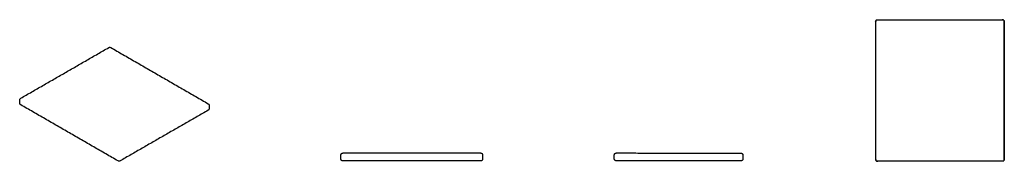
# Model space of a CAD drawing. Header units: millimetres. Extents: x -1875 to 1875, y -270 to 270.
import ezdxf

# ---------------------------------------------------------------- set-up
doc = ezdxf.new("R2010")
doc.units = ezdxf.units.MM
doc.layers.add('Défaut', color=7, linetype='Continuous', true_color=0x000000)

msp = doc.modelspace()

# ---------------------------------------------------------------- linework, layer by layer
at = {"layer": 'Défaut', "lineweight": -3}
for points in [[(-651.9, -260.7), (-651.9, -246.7), (-651.9, -246.2)], [(-111.9, -246.2), (-111.9, -246.7), (-111.9, -260.7)]]:
    msp.add_lwpolyline(points, dxfattribs=at)
for points, knots in [([(1385.2, 262), (1385.2, 262), (1385.2, 262.1), (1385.2, 262.1), (1385.2, 263.4), (1385.6, 264.8), (1386.3, 265.9), (1386.3, 266.1), (1386.4, 266.3), (1386.6, 266.4), (1387.1, 267.2), (1387.8, 267.9), (1388.5, 268.5), (1389.3, 269), (1390.1, 269.4), (1390.9, 269.7), (1391.7, 269.9), (1392.4, 270), (1393.2, 270)], [0.169517, 0.169517, 0.169517, 0.169517, 0.250183, 0.250183, 0.250183, 4.341587, 4.341587, 4.341587, 4.926606, 4.926606, 4.926606, 7.814354, 7.814354, 7.814354, 10.504596, 10.504596, 10.504596, 12.815275, 12.815275, 12.815275, 12.815275]), ([(1867.2, 270), (1868.6, 270), (1869.9, 269.6), (1871.1, 269), (1871.2, 268.9), (1871.3, 268.9), (1871.5, 268.7), (1871.6, 268.7), (1871.7, 268.6), (1872.5, 268.1), (1873.2, 267.4), (1873.7, 266.7), (1874.2, 265.9), (1874.6, 265.1), (1874.9, 264.3), (1875.1, 263.5), (1875.2, 262.8), (1875.2, 262)], [486.815275, 486.815275, 486.815275, 486.815275, 490.979957, 490.979957, 490.979957, 491.309262, 491.309262, 491.637997, 491.637997, 491.637997, 494.454579, 494.454579, 494.454579, 497.14865, 497.14865, 497.14865, 499.462249, 499.462249, 499.462249, 499.462249]), ([(-1536, 163.7), (-1535.7, 163.9), (-1535.3, 164.1), (-1534.9, 164.3), (-1534.6, 164.4), (-1534.2, 164.5), (-1533.9, 164.6), (-1533.1, 164.8), (-1532.4, 164.8), (-1531.6, 164.8), (-1530.4, 164.7), (-1529.1, 164.4), (-1528, 163.7)], [2578.973651, 2578.973651, 2578.973651, 2578.973651, 2580.203144, 2580.203144, 2580.203144, 2581.296323, 2581.296323, 2581.296323, 2583.568122, 2583.568122, 2583.568122, 2587.394326, 2587.394326, 2587.394326, 2587.394326]), ([(-1875.2, -36.3), (-1875.2, -35.9), (-1875.2, -35.5), (-1875.1, -35.1), (-1875, -34.7), (-1875, -34.3), (-1874.8, -34), (-1874.6, -33.3), (-1874.3, -32.6), (-1873.9, -32), (-1873.2, -30.9), (-1872.4, -30.1), (-1871.3, -29.4), (-1871.3, -29.4), (-1871.2, -29.4), (-1871.2, -29.4)], [2096.549361, 2096.549361, 2096.549361, 2096.549361, 2097.779654, 2097.779654, 2097.779654, 2098.93477, 2098.93477, 2098.93477, 2101.147383, 2101.147383, 2101.147383, 2104.857834, 2104.857834, 2104.857834, 2104.973651, 2104.973651, 2104.973651, 2104.973651]), ([(-1871.2, -54.7), (-1871.6, -54.5), (-1871.9, -54.2), (-1872.2, -54), (-1872.5, -53.8), (-1872.8, -53.5), (-1873, -53.3), (-1873.5, -52.7), (-1874, -52.1), (-1874.3, -51.4), (-1874.9, -50.3), (-1875.2, -49), (-1875.2, -47.7)], [2074.121467, 2074.121467, 2074.121467, 2074.121467, 2075.362936, 2075.362936, 2075.362936, 2076.429282, 2076.429282, 2076.429282, 2078.730644, 2078.730644, 2078.730644, 2082.549361, 2082.549361, 2082.549361, 2082.549361]), ([(-1157.5, -50.2), (-1157.2, -50.4), (-1156.8, -50.6), (-1156.5, -50.9), (-1156.2, -51.1), (-1156, -51.4), (-1155.7, -51.6), (-1155.2, -52.2), (-1154.7, -52.8), (-1154.4, -53.5), (-1153.8, -54.6), (-1153.5, -55.9), (-1153.5, -57.1)], [1036.844965, 1036.844965, 1036.844965, 1036.844965, 1038.086433, 1038.086433, 1038.086433, 1039.15278, 1039.15278, 1039.15278, 1041.454141, 1041.454141, 1041.454141, 1045.272859, 1045.272859, 1045.272859, 1045.272859]), ([(-1153.5, -68.6), (-1153.5, -69.8), (-1153.8, -71.1), (-1154.4, -72.2), (-1154.7, -72.9), (-1155.2, -73.5), (-1155.7, -74.1), (-1156, -74.3), (-1156.2, -74.6), (-1156.5, -74.8), (-1156.8, -75.1), (-1157.2, -75.3), (-1157.5, -75.5)], [1059.272859, 1059.272859, 1059.272859, 1059.272859, 1063.097862, 1063.097862, 1063.097862, 1065.385877, 1065.385877, 1065.385877, 1066.463576, 1066.463576, 1066.463576, 1067.700792, 1067.700792, 1067.700792, 1067.700792]), ([(-643.9, -268.7), (-645.3, -268.7), (-646.6, -268.3), (-647.8, -267.7), (-647.9, -267.6), (-648, -267.5), (-648.2, -267.4), (-648.3, -267.4), (-648.4, -267.3), (-649.2, -266.8), (-649.8, -266.1), (-650.4, -265.4), (-650.9, -264.6), (-651.3, -263.8), (-651.6, -263), (-651.8, -262.2), (-651.9, -261.5), (-651.9, -260.7)], [3637.09981, 3637.09981, 3637.09981, 3637.09981, 3641.253235, 3641.253235, 3641.253235, 3641.582997, 3641.582997, 3641.916595, 3641.916595, 3641.916595, 3644.731622, 3644.731622, 3644.731622, 3647.426181, 3647.426181, 3647.426181, 3649.738195, 3649.738195, 3649.738195, 3649.738195]), ([(-111.9, -260.7), (-111.9, -260.7), (-111.9, -260.8), (-111.9, -260.8), (-111.9, -262.1), (-112.3, -263.5), (-112.9, -264.6), (-113, -264.8), (-113.1, -265), (-113.3, -265.1), (-113.8, -265.9), (-114.5, -266.6), (-115.2, -267.2), (-116, -267.7), (-116.8, -268.1), (-117.6, -268.4), (-118.4, -268.6), (-119.1, -268.7), (-119.9, -268.7)], [3100.454855, 3100.454855, 3100.454855, 3100.454855, 3100.543809, 3100.543809, 3100.543809, 3104.61664, 3104.61664, 3104.61664, 3105.225082, 3105.225082, 3105.225082, 3108.092141, 3108.092141, 3108.092141, 3110.786212, 3110.786212, 3110.786212, 3113.09981, 3113.09981, 3113.09981, 3113.09981]), ([(1385.2, -262), (1385.2, -262.8), (1385.3, -263.5), (1385.5, -264.3), (1385.8, -265.1), (1386.2, -265.9), (1386.7, -266.7), (1387.2, -267.4), (1387.9, -268.1), (1388.7, -268.6), (1388.8, -268.7), (1388.9, -268.7), (1389.1, -268.9), (1389.2, -268.9), (1389.3, -269), (1390.5, -269.6), (1391.8, -270), (1393.2, -270)], [536.566371, 536.566371, 536.566371, 536.566371, 538.879969, 538.879969, 538.879969, 541.57404, 541.57404, 541.57404, 544.390623, 544.390623, 544.390623, 544.719358, 544.719358, 545.048663, 545.048663, 545.048663, 549.213344, 549.213344, 549.213344, 549.213344]), ([(1393.2, -270), (1391.8, -270), (1390.5, -269.6), (1389.3, -269), (1389.1, -268.9), (1388.9, -268.7), (1388.7, -268.6), (1387.9, -268.1), (1387.3, -267.4), (1386.7, -266.7), (1386.2, -265.9), (1385.8, -265.1), (1385.5, -264.3), (1385.4, -263.7), (1385.2, -263), (1385.2, -262.4)], [1510.109917, 1510.109917, 1510.109917, 1510.109917, 1514.281862, 1514.281862, 1514.281862, 1514.92187, 1514.92187, 1514.92187, 1517.757639, 1517.757639, 1517.757639, 1520.44836, 1520.44836, 1520.44836, 1522.387897, 1522.387897, 1522.387897, 1522.387897]), ([(1875.2, -262), (1875.2, -263), (1875, -264), (1874.6, -264.9), (1874.2, -266), (1873.6, -266.9), (1872.9, -267.7), (1872.3, -268.3), (1871.6, -268.7), (1870.8, -269.1)], [1023.462249, 1023.462249, 1023.462249, 1023.462249, 1026.495808, 1026.495808, 1026.495808, 1029.786082, 1029.786082, 1029.786082, 1032.317892, 1032.317892, 1032.317892, 1032.317892]), ([(-1492.7, -268.6), (-1493, -268.8), (-1493.4, -269), (-1493.8, -269.1), (-1494.1, -269.3), (-1494.5, -269.4), (-1494.8, -269.5), (-1495.6, -269.6), (-1496.3, -269.7), (-1497.1, -269.7), (-1498.4, -269.6), (-1499.6, -269.2), (-1500.7, -268.6)], [1541.700792, 1541.700792, 1541.700792, 1541.700792, 1542.930285, 1542.930285, 1542.930285, 1544.023464, 1544.023464, 1544.023464, 1546.295263, 1546.295263, 1546.295263, 1550.121467, 1550.121467, 1550.121467, 1550.121467]), ([(1870.8, -269.1), (1870.6, -269.2), (1870.4, -269.3), (1870.2, -269.4), (1869.2, -269.8), (1868.2, -270), (1867.2, -270)], [1032.317892, 1032.317892, 1032.317892, 1032.317892, 1033.076357, 1033.076357, 1033.076357, 1036.109917, 1036.109917, 1036.109917, 1036.109917])]:
    msp.add_open_spline(points, degree=3, knots=knots, dxfattribs=at)
for points, weights in [([(1389.6, 269.1), (1385.2, 266.9), (1385.2, 262)], [0.874965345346, 0.79755599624, 1]), ([(1875.2, 262), (1875.2, 270), (1867.2, 270)], [1, 0.70747791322, 0.999258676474]), ([(-651.9, -246.2), (-651.9, -238.2), (-643.9, -238.2)], [0.999986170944, 0.707113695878, 1]), ([(-651.9, -246.2), (-651.9, -246.2), (-651.9, -246.2)], [1, 0.990547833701, 0.981705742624]), ([(-119.9, -238.2), (-111.9, -238.2), (-111.9, -246.2)], [1, 0.707112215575, 0.999989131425]), ([(-111.9, -246.2), (-111.9, -246.2), (-111.9, -246.2)], [0.985490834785, 0.992556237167, 1]), ([(389.6, -246.2), (389.6, -238.2), (397.6, -238.2)], [1, 0.707106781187, 1]), ([(397.6, -268.2), (389.6, -268.2), (389.6, -260.2)], [1, 0.707106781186, 1]), ([(871.6, -238.7), (879.6, -238.7), (879.6, -246.7)], [1, 0.707106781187, 1]), ([(879.6, -260.7), (879.6, -268.7), (871.6, -268.7)], [1, 0.707106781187, 1]), ([(1870.8, -269.1), (1875.2, -266.9), (1875.2, -262)], [0.87474476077, 0.797845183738, 1])]:
    msp.add_rational_spline(points, weights, degree=2, dxfattribs=at)
for points in [[(1393.2, 270), (1630.2, 270), (1867.2, 270)], [(1385.2, 262), (1385.2, 0), (1385.2, -262)], [(1875.2, 262), (1875.2, 0), (1875.2, -262)], [(1875.2, -262), (1875.2, 0), (1875.2, 262)], [(-1871.2, -29.4), (-1703.6, 67.2), (-1536, 163.7)], [(-1528, 163.7), (-1342.8, 56.8), (-1157.5, -50.2)], [(-1875.2, -47.7), (-1875.2, -42), (-1875.2, -36.3)], [(-1500.7, -268.6), (-1685.9, -161.6), (-1871.2, -54.7)], [(-1153.5, -57.1), (-1153.5, -62.8), (-1153.5, -68.6)], [(-1157.5, -75.5), (-1325.1, -172), (-1492.7, -268.6)], [(-643.9, -238.2), (-381.9, -238.2), (-119.9, -238.2)], [(389.6, -260.2), (389.6, -253.2), (389.6, -246.2)], [(397.6, -238.2), (634.6, -238.4), (871.6, -238.7)], [(879.6, -246.7), (879.6, -253.7), (879.6, -260.7)], [(-119.9, -268.7), (-381.9, -268.7), (-643.9, -268.7)], [(871.6, -268.7), (634.6, -268.4), (397.6, -268.2)], [(1867.2, -270), (1630.2, -270), (1393.2, -270)]]:
    msp.add_open_spline(points, degree=2, dxfattribs=at)

doc.saveas('drawing.dxf')
